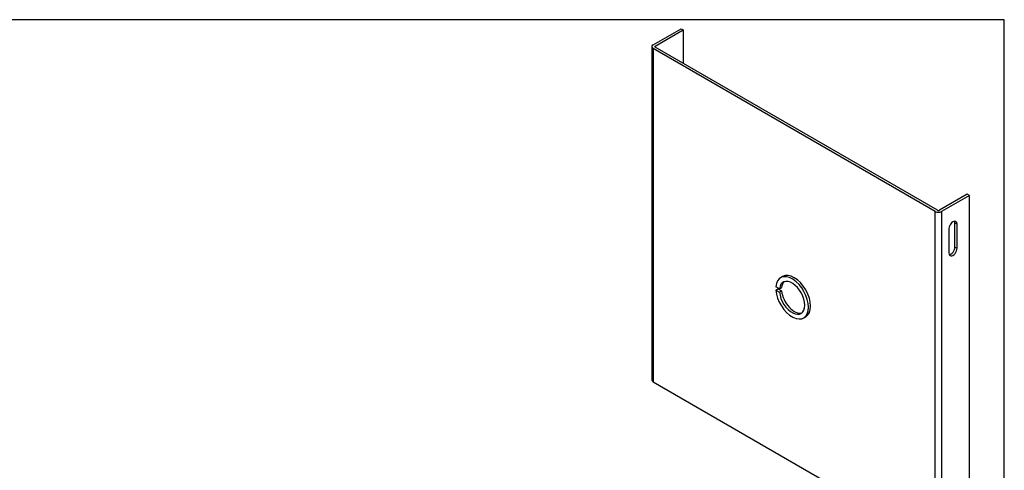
# Model space of a CAD drawing. Header units: inches. Extents: x 0.1 to 47.9, y -0.3 to 31.9.
# Tile 2 of 2: x 24 to 47.9, y 21 to 31.9. Entities that reach past the tile are written whole.
import ezdxf

# ---------------------------------------------------------------- set-up
doc = ezdxf.new("R2010")
doc.units = ezdxf.units.IN
doc.header["$MEASUREMENT"] = 0
doc.layers.add('COM55556-5', color=7, linetype='Continuous')
doc.layers.add('Default', color=7, linetype='Continuous')

# ---------------------------------------------------------------- blocks, each defined once
blk = doc.blocks.new('SE6')
at = {"layer": 'COM55556-5', "color": 7, "linetype": 'Continuous'}
for p, q in [((39.3800177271, 31.2958047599), (40.0549511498, 31.6854777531)), ((39.4309294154, 31.266410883), (40.105862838, 31.6560838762)), ((40.0549511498, 31.6854777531), (40.105862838, 31.6560838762)), ((40.105862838, 31.6560838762), (40.105862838, 30.8473440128)), ((39.3483852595, 31.2517139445), (39.3483852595, 23.1683977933)), ((46.2276397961, 27.2541466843), (39.3800177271, 31.2076231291)), ((39.3800177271, 31.2076231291), (39.3800177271, 23.124306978)), ((39.4309294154, 31.2370170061), (39.4309294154, 31.266410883)), ((46.2785514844, 27.2835405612), (39.4309294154, 31.2370170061)), ((47.00439659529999, 27.6732135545), (46.3294631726, 27.2835405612)), ((47.0553082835, 27.6438196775), (46.3803748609, 27.2541466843)), ((47.0553082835, 27.6438196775), (47.00439659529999, 27.6732135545)), ((47.0553082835, 19.5605035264), (47.0553082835, 27.6438196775)), ((46.2276397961, 19.1708305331), (46.2276397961, 27.2541466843)), ((46.3803748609, 27.2541466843), (46.3803748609, 19.1708305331)), ((46.5582122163, 26.8338550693), (46.5582122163, 26.2467940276)), ((46.7059975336, 26.3909056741), (46.7059975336, 26.9779667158)), ((46.7059975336, 26.9779667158), (46.7569092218, 26.9485728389)), ((46.7569092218, 26.3615117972), (46.7569092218, 26.9485728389)), ((46.7059975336, 26.3909056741), (46.7569092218, 26.3615117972)), ((42.5225787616, 25.6763661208), (42.4716670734, 25.6469722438)), ((42.445584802, 25.3780961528), (42.3567439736, 25.4293884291)), ((42.3567439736, 25.347738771), (42.4076556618, 25.3771326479)), ((42.3567439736, 25.347738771), (42.445584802, 25.2964464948)), ((42.4076556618, 25.3771326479), (42.4964964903, 25.3258403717)), ((42.445584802, 25.3780961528), (42.4964964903, 25.4074900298)), ((42.445584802, 25.2964464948), (42.4964964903, 25.3258403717)), ((43.0341670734, 24.6726936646), (43.0850787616, 24.7020875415)), ((39.3800177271, 23.124306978), (46.2276397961, 19.1708305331)), ((46.3803748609, 19.1708305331), (47.0553082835, 19.5605035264))]:
    blk.add_line(p, q, dxfattribs=at)
for centre, major_axis, start_param, end_param in [((39.4563852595, 31.2517139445), (0.1079999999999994, 3.329439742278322e-16), 2.356194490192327, 3.926990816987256), ((39.4563852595, 31.2517139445), (0.03600000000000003, 1.14406005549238e-15), 2.356194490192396, 3.926990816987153), ((46.30400732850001, 27.2982374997), (0.1080000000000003, 0), 3.926990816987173, 5.497787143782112), ((46.30400732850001, 27.2982374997), (0.03599999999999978, -3.340357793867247e-16), 3.926990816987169, 5.49778714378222), ((46.6575607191, 26.8912139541), (-0.07024999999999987, -0.1216765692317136), 2.356194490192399, 5.497787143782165), ((46.6066490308, 26.920607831), (-0.07025000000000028, -0.1216765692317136), 2.356194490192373, 2.770793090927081), ((46.6575607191, 26.3041529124), (0.07025000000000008, 0.1216765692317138), 2.35619449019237, 5.497787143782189), ((46.6066490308, 26.3335467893), (0.07025000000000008, 0.1216765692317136), 3.512392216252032, 5.497787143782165), ((42.7529170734, 25.1598329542), (0.2812500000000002, -0.4871392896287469), 10.29918248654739, 16.40435506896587), ((42.7529170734, 25.1598329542), (-0.2187500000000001, 0.3788861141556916), 7.18311944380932, 13.23723280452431), ((42.8038287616, 25.1892268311), (0.2812499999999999, -0.4871392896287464), 0, 3.141592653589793), ((42.8038287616, 25.1892268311), (-0.2187500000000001, 0.378886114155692), 0.1166338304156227, 0.6708621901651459), ((42.8038287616, 25.1892268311), (-0.2187500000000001, 0.378886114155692), 0.899934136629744, 3.024958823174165), ((39.4563852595, 23.1683977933), (0.1080000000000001, -1.098895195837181e-16), 3.141592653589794, 3.926990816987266), ((46.30400732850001, 19.2149213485), (-0.1080000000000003, 1.280553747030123e-17), 0.7853981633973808, 2.35619449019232)]:
    blk.add_ellipse(centre, major_axis=major_axis, ratio=0.5773502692, start_param=start_param, end_param=end_param, dxfattribs=at)
blk = doc.blocks.new('BORDER')
at = {"layer": 'Default', "color": 7, "linetype": 'Continuous'}
for p, q in [((0, 27.86), (-41.86, 27.86)), ((0, 0), (0, 27.86))]:
    blk.add_line(p, q, dxfattribs=at)

msp = doc.modelspace()

# ---------------------------------------------------------------- block references
at = {"layer": 'Default', "color": 7, "xscale": 1.142, "yscale": 1.142, "zscale": 1.142}
msp.add_blockref('BORDER', (47.90315984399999, 0.0877944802), dxfattribs=at)
at = {"layer": 'Default'}
msp.add_blockref('SE6', (0, 0), dxfattribs=at)

doc.saveas('drawing.dxf')
